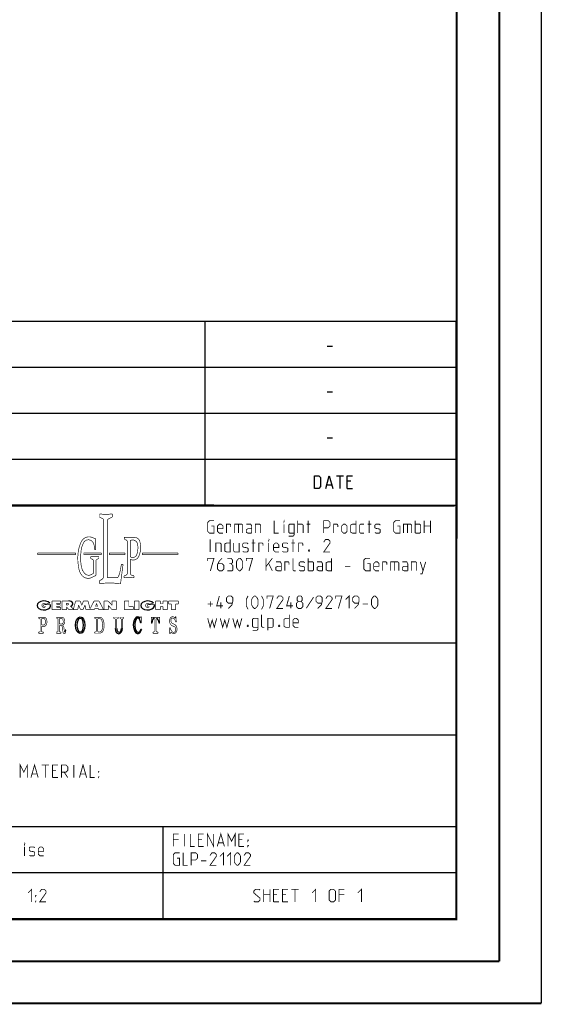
# Model space of a CAD drawing. Header units: millimetres. Extents: x 0 to 420, y 0 to 297.
# Tile 12 of 13: x 358 to 420, y 0 to 118. Entities that reach past the tile are written whole.
import ezdxf

# ---------------------------------------------------------------- set-up
doc = ezdxf.new("R2010")
doc.units = ezdxf.units.MM
doc.header["$LTSCALE"] = 23.1
doc.layers.get('0').update_dxf_attribs({"linetype": 'CONTINUOUS'})

msp = doc.modelspace()

# ---------------------------------------------------------------- linework, layer by layer
at = {"color": 7, "linetype": 'CONTINUOUS'}
for p, q in [((420, 297), (420, 0)), ((410, 286.9999), (409.8296, 10.1087)), ((246.8681, 59.5058), (409.628, 59.4942)), ((409.86, 10.0737), (25.007, 10.0134))]:
    msp.add_line(p, q, dxfattribs=at)
at = {"color": 2, "linetype": 'CONTINUOUS'}
for p, q in [((246.8497, 81.4948), (409.8097, 81.4948)), ((379.8097, 81.4948), (379.8097, 59.5348)), ((409.8097, 81.4948), (409.8097, 10.1248)), ((394.4168, 78.5355), (395.0597, 78.5355)), ((246.8497, 76.0048), (409.8097, 76.0048)), ((394.4168, 73.0455), (395.0597, 73.0455)), ((246.8497, 70.5148), (409.8097, 70.5148)), ((394.4168, 67.5555), (395.0597, 67.5555)), ((246.8497, 65.0248), (409.8097, 65.0248)), ((395.5418, 63.0298), (396.3989, 63.0298)), ((395.9704, 61.5298), (395.9704, 63.0298)), ((397.2561, 62.387), (396.8275, 62.387)), ((394.3989, 61.9584), (394.9704, 61.9584)), ((396.8275, 61.5298), (397.4704, 61.5298)), ((246.8497, 59.5348), (409.8097, 59.5348)), ((301.6897, 43.0648), (409.8097, 43.0648)), ((301.6897, 32.0848), (409.8097, 32.0848)), ((301.6897, 21.1048), (409.8097, 21.1048)), ((374.8097, 21.1048), (374.8097, 10.1248)), ((301.6897, 15.6148), (409.8097, 15.6148)), ((246.8497, 10.1248), (409.8097, 10.1248))]:
    msp.add_line(p, q, dxfattribs=at)
at = {"color": 7, "linetype": 'CONTINUOUS', "const_width": 0.25}
for points in [[(415, 5), (415, 292)], [(410, 287), (409.8468, 9.9234)], [(246.8597, 59.511), (409.6521, 59.467)], [(409.8307, 10.048), (25, 10)], [(20, 5), (415, 5)], [(420, 0), (0, 0)]]:
    msp.add_lwpolyline(points, dxfattribs=at)
at = {"color": 2, "linetype": 'CONTINUOUS'}
for points in [[(392.899, 61.5298), (392.899, 63.0298), (393.4347, 63.0298), (393.6489, 62.8155), (393.6489, 61.7441), (393.4347, 61.5298), (392.899, 61.5298)], [(394.2561, 61.5298), (394.6847, 63.0298), (395.1132, 61.5298)], [(396.8275, 61.5298), (396.8275, 63.0298), (397.4704, 63.0298)]]:
    msp.add_lwpolyline(points, dxfattribs=at)
for points, const_width in [([(367.2379, 58.4726), (367.2379, 58.099)], 0.075), ([(367.2379, 58.099), (367.5958, 57.9246)], 0.075), ([(367.7314, 57.7076), (367.7314, 51.0421)], 0.075), ([(368.1875, 57.6682), (368.1876, 50.8481)], 0.075), ([(368.7619, 58.099), (368.3232, 57.8852)], 0.075), ([(368.7619, 58.4726), (368.7619, 58.099)], 0.075), ([(380.5922, 57.032), (380.9136, 57.032), (380.9136, 56.1748), (380.3779, 56.1748), (380.1636, 56.3891), (380.1636, 57.4605), (380.3779, 57.6748), (380.9136, 57.6748)], 0.1), ([(388.0922, 57.6748), (388.0922, 56.1748), (388.6279, 56.1748)], 0.1), ([(389.2707, 57.5677), (389.2707, 57.6748), (389.3064, 57.6748), (389.2707, 57.5677)], 0.1), ([(390.9136, 56.1748), (390.9136, 57.6748)], 0.1), ([(392.1636, 56.1748), (392.1636, 57.6748)], 0.1), ([(394.0207, 56.1748), (394.0207, 57.6748), (394.5564, 57.6748), (394.7707, 57.4605), (394.7707, 57.032), (394.5564, 56.8177), (394.0207, 56.8177)], 0.1), ([(397.8779, 57.6748), (397.8779, 56.1748), (397.4493, 56.1748), (397.235, 56.282), (397.235, 57.1391), (397.4493, 57.2463), (397.8779, 57.2463)], 0.1), ([(399.4493, 56.1748), (399.4493, 57.6748)], 0.1), ([(402.8065, 57.032), (403.1279, 57.032), (403.1279, 56.1748), (402.5922, 56.1748), (402.3779, 56.3891), (402.3779, 57.4605), (402.5922, 57.6748), (403.1279, 57.6748)], 0.1), ([(404.9493, 56.1748), (404.9493, 57.6748)], 0.1), ([(406.0207, 56.1748), (406.0207, 57.6748)], 0.1), ([(406.7707, 57.6748), (406.7707, 56.1748)], 0.1), ([(381.985, 56.1748), (381.5564, 56.1748), (381.3422, 56.3891), (381.3422, 57.032), (381.5564, 57.2463), (381.7707, 57.2463), (381.985, 57.032), (381.985, 56.7105), (381.3422, 56.7105)], 0.1), ([(382.4136, 56.1748), (382.4136, 57.2463), (382.8422, 57.2463), (382.9136, 57.1391), (382.9136, 56.9248)], 0.1), ([(383.3779, 56.1748), (383.3779, 57.2463), (384.235, 57.2463), (384.3422, 57.1391), (384.3422, 56.1748)], 0.1), ([(383.8422, 57.2463), (383.8422, 56.1748)], 0.1), ([(385.4136, 56.1748), (385.4136, 57.032), (385.3064, 57.2463), (384.7707, 57.2463)], 0.1), ([(385.4136, 56.1748), (384.985, 56.1748), (384.7707, 56.282), (384.7707, 56.6034), (384.985, 56.7105), (385.4136, 56.7105)], 0.1), ([(385.8422, 56.1748), (385.8422, 57.2463), (386.3779, 57.2463), (386.485, 57.1391), (386.485, 56.1748)], 0.1), ([(389.2707, 56.1748), (389.2707, 57.2463)], 0.1), ([(389.8422, 55.8177), (390.3779, 55.8177), (390.485, 55.9605), (390.485, 57.2463), (389.9493, 57.2463), (389.8422, 57.1391), (389.8422, 56.282), (389.9493, 56.1748), (390.485, 56.1748)], 0.1), ([(390.9136, 57.2463), (391.4493, 57.2463), (391.5565, 57.1391), (391.5565, 56.1748)], 0.1), ([(391.985, 57.2463), (392.4136, 57.2463)], 0.1), ([(395.1993, 56.1748), (395.1993, 57.2463), (395.6279, 57.2463), (395.6993, 57.1391), (395.6993, 56.9248)], 0.1), ([(396.1636, 56.3891), (396.1636, 57.032), (396.3779, 57.2463), (396.5922, 57.2463), (396.8065, 57.032), (396.8065, 56.3891), (396.5922, 56.1748), (396.3779, 56.1748), (396.1636, 56.3891)], 0.1), ([(398.8422, 56.1748), (398.4136, 56.1748), (398.3065, 56.282), (398.3065, 57.1391), (398.4136, 57.2463), (398.8422, 57.2463)], 0.1), ([(399.2707, 57.2463), (399.6993, 57.2463)], 0.1), ([(400.1279, 56.282), (400.235, 56.1748), (400.6636, 56.1748), (400.7707, 56.282), (400.7707, 56.6034), (400.6636, 56.6748), (400.235, 56.7463), (400.1279, 56.8177), (400.1279, 57.1391), (400.235, 57.2463), (400.6636, 57.2463), (400.7707, 57.1391)], 0.1), ([(403.5565, 56.1748), (403.5565, 57.2463), (404.4136, 57.2463), (404.5207, 57.1391), (404.5207, 56.1748)], 0.1), ([(404.0207, 57.2463), (404.0207, 56.1748)], 0.1), ([(404.9493, 57.2463), (405.485, 57.2463), (405.5922, 57.1391), (405.5922, 56.282), (405.485, 56.1748), (404.9493, 56.1748)], 0.1), ([(406.0207, 57.032), (406.7707, 57.032)], 0.1), ([(366.7743, 55.5056), (366.3114, 55.6776)], 0.075), ([(366.7743, 55.5056), (366.7743, 54.1887)], 0.075), ([(370.1944, 55.6989), (370.1944, 55.4595)], 0.075), ([(370.1944, 55.4595), (370.4235, 55.3581)], 0.075), ([(370.4941, 55.6752), (371.4533, 55.6631)], 0.075), ([(380.4493, 53.9248), (380.4493, 55.4248)], 0.1), ([(382.8422, 55.4248), (382.8422, 53.9248), (382.4136, 53.9248), (382.1993, 54.032), (382.1993, 54.8891), (382.4136, 54.9963), (382.8422, 54.9963)], 0.1), ([(385.5922, 53.9248), (385.5922, 55.4248)], 0.1), ([(387.4493, 55.3177), (387.4493, 55.4248), (387.485, 55.4248), (387.4493, 55.3177)], 0.1), ([(390.3422, 53.9248), (390.3422, 55.4248)], 0.1), ([(394.7707, 53.9248), (394.0207, 53.9248), (394.7707, 54.9963), (394.7707, 55.2105), (394.5564, 55.4248), (394.235, 55.4248), (394.0207, 55.1034)], 0.1), ([(366.7743, 54.1887), (366.6479, 54.1887)], 0.075), ([(370.5672, 55.1374), (370.5672, 51.3893)], 0.075), ([(370.9222, 55.245), (370.9222, 53.389)], 0.075), ([(381.1279, 53.9248), (381.1279, 54.9963), (381.6636, 54.9963), (381.7707, 54.8891), (381.7707, 53.9248)], 0.1), ([(383.2707, 54.9963), (383.2707, 54.032), (383.3779, 53.9248), (383.9136, 53.9248), (383.9136, 54.9963)], 0.1), ([(384.3422, 54.032), (384.4493, 53.9248), (384.8779, 53.9248), (384.985, 54.032), (384.985, 54.3534), (384.8779, 54.4248), (384.4493, 54.4963), (384.3422, 54.5677), (384.3422, 54.8891), (384.4493, 54.9963), (384.8779, 54.9963), (384.985, 54.8891)], 0.1), ([(385.4136, 54.9963), (385.8422, 54.9963)], 0.1), ([(386.2707, 53.9248), (386.2707, 54.9963), (386.6993, 54.9963), (386.7707, 54.8891), (386.7707, 54.6748)], 0.1), ([(387.4493, 53.9248), (387.4493, 54.9963)], 0.1), ([(388.6636, 53.9248), (388.235, 53.9248), (388.0207, 54.1391), (388.0207, 54.782), (388.235, 54.9963), (388.4493, 54.9963), (388.6636, 54.782), (388.6636, 54.4605), (388.0207, 54.4605)], 0.1), ([(389.0922, 54.032), (389.1993, 53.9248), (389.6279, 53.9248), (389.735, 54.032), (389.735, 54.3534), (389.6279, 54.4248), (389.1993, 54.4963), (389.0922, 54.5677), (389.0922, 54.8891), (389.1993, 54.9963), (389.6279, 54.9963), (389.735, 54.8891)], 0.1), ([(390.1636, 54.9963), (390.5922, 54.9963)], 0.1), ([(391.0207, 53.9248), (391.0207, 54.9963), (391.4493, 54.9963), (391.5207, 54.8891), (391.5207, 54.6748)], 0.1), ([(392.3065, 54.1748), (392.3422, 54.1034), (392.3422, 54.0677), (392.3065, 53.9963), (392.235, 53.9963), (392.1993, 54.0677), (392.1993, 54.1034), (392.235, 54.1748), (392.3065, 54.1748)], 0.1), ([(364.4013, 53.7932), (359.8551, 53.7932)], 0.075), ([(359.8551, 53.7932), (359.8551, 53.5997)], 0.075), ([(359.8551, 53.5997), (364.4013, 53.5997)], 0.075), ([(364.4013, 53.5997), (364.4013, 53.7932)], 0.075), ([(367.4477, 53.7932), (365.3662, 53.7932)], 0.075), ([(365.3662, 53.7932), (365.3662, 53.5997)], 0.075), ([(365.3662, 53.5997), (367.4477, 53.5997)], 0.075), ([(366.1772, 53.3486), (367.1611, 53.3486)], 0.075), ([(366.1772, 53.3486), (366.1772, 53.1494)], 0.075), ([(366.1772, 53.1494), (366.4002, 53.0495)], 0.075), ([(367.1611, 53.1494), (366.9357, 53.0484)], 0.075), ([(367.1611, 53.3486), (367.1611, 53.1494)], 0.075), ([(367.4477, 53.5997), (367.4477, 53.7932)], 0.075), ([(368.4216, 53.7932), (370.2739, 53.7932)], 0.075), ([(368.4216, 53.5997), (368.4216, 53.7932)], 0.075), ([(370.2739, 53.5997), (368.4216, 53.5997)], 0.075), ([(370.2739, 53.7932), (370.2739, 53.5997)], 0.075), ([(370.9222, 53.0471), (370.9222, 51.3798)], 0.075), ([(376.6196, 53.7932), (372.3421, 53.7932)], 0.075), ([(372.3421, 53.7932), (372.3421, 53.5997)], 0.075), ([(372.3668, 53.5883), (376.5934, 53.5973)], 0.075), ([(376.6196, 53.5997), (376.6196, 53.7932)], 0.075), ([(380.1636, 52.8534), (380.1636, 53.1748), (380.9136, 53.1748), (380.485, 51.6748)], 0.1), ([(381.8779, 53.1748), (381.5564, 52.8534), (381.3422, 52.4248), (381.3422, 51.8891), (381.5564, 51.6748), (381.8779, 51.6748), (382.0922, 51.8891), (382.0922, 52.3177), (381.8779, 52.532), (381.4136, 52.532)], 0.1), ([(382.9493, 52.532), (383.1279, 52.6391), (383.1279, 52.9605), (382.9493, 53.1748), (382.5207, 53.1748)], 0.1), ([(383.5922, 52.1034), (383.5922, 52.7463), (383.6993, 52.9605), (383.9136, 53.1748), (384.0207, 53.1748), (384.235, 52.9605), (384.3422, 52.7463), (384.3422, 52.1034), (384.235, 51.8891), (384.0207, 51.6748), (383.9136, 51.6748), (383.6993, 51.8891), (383.5922, 52.1034)], 0.1), ([(384.7707, 52.8534), (384.7707, 53.1748), (385.5207, 53.1748), (385.0922, 51.6748)], 0.1), ([(387.1279, 51.6748), (387.1279, 53.1748)], 0.1), ([(387.1279, 52.1748), (387.8779, 53.1748)], 0.1), ([(390.6636, 51.6748), (390.4493, 51.6748), (390.3422, 51.782), (390.3422, 53.1748)], 0.1), ([(392.1636, 51.6748), (392.1636, 53.1748)], 0.1), ([(394.9493, 53.1748), (394.9493, 51.6748), (394.5207, 51.6748), (394.3065, 51.782), (394.3065, 52.6391), (394.5207, 52.7463), (394.9493, 52.7463)], 0.1), ([(399.235, 52.532), (399.5565, 52.532), (399.5565, 51.6748), (399.0207, 51.6748), (398.8065, 51.8891), (398.8065, 52.9605), (399.0207, 53.1748), (399.5565, 53.1748)], 0.1), ([(366.5143, 51.3745), (366.5143, 52.8733)], 0.075), ([(366.8216, 51.1232), (366.8216, 52.8722)], 0.075), ([(369.7046, 51.6382), (369.8545, 52.4398)], 0.075), ([(370.0522, 52.4398), (369.7536, 50.1506)], 0.075), ([(369.8545, 52.4398), (370.0522, 52.4398)], 0.075), ([(382.5207, 51.6748), (383.0565, 51.6748), (383.1636, 51.782), (383.1636, 52.3177), (382.9493, 52.532), (382.735, 52.532)], 0.1), ([(387.4493, 52.532), (387.8779, 51.6748)], 0.1), ([(388.9493, 51.6748), (388.9493, 52.532), (388.8422, 52.7463), (388.3065, 52.7463)], 0.1), ([(388.9493, 51.6748), (388.5207, 51.6748), (388.3065, 51.782), (388.3065, 52.1034), (388.5207, 52.2105), (388.9493, 52.2105)], 0.1), ([(389.3779, 51.6748), (389.3779, 52.7463), (389.8065, 52.7463), (389.8779, 52.6391), (389.8779, 52.4248)], 0.1), ([(391.0922, 51.782), (391.1993, 51.6748), (391.6279, 51.6748), (391.735, 51.782), (391.735, 52.1034), (391.6279, 52.1748), (391.1993, 52.2463), (391.0922, 52.3177), (391.0922, 52.6391), (391.1993, 52.7463), (391.6279, 52.7463), (391.735, 52.6391)], 0.1), ([(392.1636, 52.7463), (392.6993, 52.7463), (392.8065, 52.6391), (392.8065, 51.782), (392.6993, 51.6748), (392.1636, 51.6748)], 0.1), ([(393.8779, 51.6748), (393.8779, 52.532), (393.7707, 52.7463), (393.235, 52.7463)], 0.1), ([(393.8779, 51.6748), (393.4493, 51.6748), (393.235, 51.782), (393.235, 52.1034), (393.4493, 52.2105), (393.8779, 52.2105)], 0.1), ([(396.5564, 52.2105), (397.1993, 52.2105)], 0.1), ([(400.6279, 51.6748), (400.1993, 51.6748), (399.985, 51.8891), (399.985, 52.532), (400.1993, 52.7463), (400.4136, 52.7463), (400.6279, 52.532), (400.6279, 52.2105), (399.985, 52.2105)], 0.1), ([(401.0564, 51.6748), (401.0564, 52.7463), (401.485, 52.7463), (401.5565, 52.6391), (401.5565, 52.4248)], 0.1), ([(402.0207, 51.6748), (402.0207, 52.7463), (402.8779, 52.7463), (402.985, 52.6391), (402.985, 51.6748)], 0.1), ([(402.485, 52.7463), (402.485, 51.6748)], 0.1), ([(404.0565, 51.6748), (404.0565, 52.532), (403.9493, 52.7463), (403.4136, 52.7463)], 0.1), ([(404.0565, 51.6748), (403.6279, 51.6748), (403.4136, 51.782), (403.4136, 52.1034), (403.6279, 52.2105), (404.0565, 52.2105)], 0.1), ([(404.485, 51.6748), (404.485, 52.7463), (405.0207, 52.7463), (405.1279, 52.6391), (405.1279, 51.6748)], 0.1), ([(405.5565, 51.3177), (405.7707, 51.3177), (406.1993, 52.7463)], 0.1), ([(405.5565, 52.7463), (405.8779, 51.6748)], 0.1), ([(366.5143, 51.3745), (366.2722, 51.2315)], 0.075), ([(366.8216, 51.1232), (366.2957, 50.8733)], 0.075), ([(367.2351, 50.499), (367.4591, 50.6076)], 0.075), ([(368.1875, 50.8481), (369.275, 50.8481)], 0.075), ([(370.1779, 51.0684), (370.4169, 51.1657)], 0.075), ([(370.1779, 50.8545), (370.1779, 51.0684)], 0.075), ([(371.355, 51.0747), (371.0979, 51.1475)], 0.075), ([(371.355, 50.8577), (371.355, 51.0747)], 0.075), ([(367.2351, 50.1618), (367.2351, 50.499)], 0.075), ([(381.985, 47.4963), (381.235, 47.4963), (381.5564, 48.6748)], 0.1), ([(382.6279, 47.1748), (383.0565, 47.6034), (383.1636, 48.032), (383.1636, 48.4605), (382.9493, 48.6748), (382.6279, 48.6748), (382.4136, 48.4605), (382.4136, 48.032), (382.6279, 47.8177), (383.0922, 47.8177)], 0.1), ([(384.985, 47.0677), (384.7707, 47.4963), (384.7707, 48.2463), (384.985, 48.6748)], 0.1), ([(385.4136, 47.6034), (385.4136, 48.2463), (385.5207, 48.4605), (385.735, 48.6748), (385.8422, 48.6748), (386.0564, 48.4605), (386.1636, 48.2463), (386.1636, 47.6034), (386.0564, 47.3891), (385.8422, 47.1748), (385.735, 47.1748), (385.5207, 47.3891), (385.4136, 47.6034)], 0.1), ([(386.5922, 47.0677), (386.8064, 47.4963), (386.8064, 48.2463), (386.5922, 48.6748)], 0.1), ([(387.235, 48.3534), (387.235, 48.6748), (387.985, 48.6748), (387.5565, 47.1748)], 0.1), ([(389.1636, 47.1748), (388.4136, 47.1748), (389.1636, 48.2463), (389.1636, 48.4605), (388.9493, 48.6748), (388.6279, 48.6748), (388.4136, 48.3534)], 0.1), ([(390.3422, 47.4963), (389.5922, 47.4963), (389.9136, 48.6748)], 0.1), ([(390.985, 48.032), (390.8422, 48.1391), (390.8422, 48.4605), (390.985, 48.6748), (391.3064, 48.6748), (391.4493, 48.4605), (391.4493, 48.1391), (391.3064, 48.032), (391.5207, 47.8177), (391.5207, 47.3891), (391.3064, 47.1748), (390.985, 47.1748), (390.7707, 47.3891)], 0.1), ([(392.8065, 48.532), (391.9493, 47.2105)], 0.1), ([(393.3064, 47.1748), (393.735, 47.6034), (393.8422, 48.032), (393.8422, 48.4605), (393.6279, 48.6748), (393.3064, 48.6748), (393.0922, 48.4605), (393.0922, 48.032), (393.3064, 47.8177), (393.7707, 47.8177)], 0.1), ([(395.0207, 47.1748), (394.2707, 47.1748), (395.0207, 48.2463), (395.0207, 48.4605), (394.8065, 48.6748), (394.485, 48.6748), (394.2707, 48.3534)], 0.1), ([(395.4493, 48.3534), (395.4493, 48.6748), (396.1993, 48.6748), (395.7707, 47.1748)], 0.1), ([(396.6279, 48.2463), (397.0564, 48.6748), (397.0564, 47.1748)], 0.1), ([(397.6993, 47.1748), (398.1279, 47.6034), (398.235, 48.032), (398.235, 48.4605), (398.0207, 48.6748), (397.6993, 48.6748), (397.485, 48.4605), (397.485, 48.032), (397.6993, 47.8177), (398.1636, 47.8177)], 0.1), ([(399.735, 47.6034), (399.735, 48.2463), (399.8422, 48.4605), (400.0565, 48.6748), (400.1636, 48.6748), (400.3779, 48.4605), (400.485, 48.2463), (400.485, 47.6034), (400.3779, 47.3891), (400.1636, 47.1748), (400.0565, 47.1748), (399.8422, 47.3891), (399.735, 47.6034)], 0.1), ([(361.3998, 47.6437), (360.5688, 47.6437)], 0.075), ([(360.5688, 47.6437), (360.5688, 47.4122)], 0.075), ([(360.5688, 47.4122), (360.8026, 47.4122)], 0.075), ([(361.2983, 47.8166), (360.7887, 47.6916)], 0.075), ([(362.5835, 48.0728), (361.5614, 48.0728)], 0.075), ([(361.5614, 48.0728), (361.5614, 47.0456)], 0.075), ([(361.5614, 47.0456), (362.5886, 47.0456)], 0.075), ([(362.1095, 47.7806), (362.5835, 47.7806)], 0.075), ([(362.1095, 47.6795), (362.1095, 47.7806)], 0.075), ([(362.5386, 47.6795), (362.1095, 47.6795)], 0.075), ([(362.1095, 47.4232), (362.5386, 47.4232)], 0.075), ([(362.1095, 47.3243), (362.1095, 47.4232)], 0.075), ([(362.5886, 47.3243), (362.1095, 47.3243)], 0.075), ([(362.5386, 47.4232), (362.5386, 47.6795)], 0.075), ([(362.5835, 47.7806), (362.5835, 48.0728)], 0.075), ([(362.5886, 47.0456), (362.5886, 47.3243)], 0.075), ([(362.7629, 48.0719), (363.5696, 48.0719)], 0.075), ([(362.7629, 47.0456), (362.7629, 48.0719)], 0.075), ([(362.7629, 47.0456), (363.3013, 47.0456)], 0.075), ([(363.448, 47.7874), (363.2875, 47.7874)], 0.075), ([(363.2875, 47.7874), (363.2875, 47.6016)], 0.075), ([(363.448, 47.6016), (363.2875, 47.6016)], 0.075), ([(363.3013, 47.3698), (363.5576, 47.0456)], 0.075), ([(363.3013, 47.0456), (363.3013, 47.3698)], 0.075), ([(363.5576, 47.0456), (364.6415, 47.0456)], 0.075), ([(363.792, 47.4433), (364.1245, 47.0853)], 0.075), ([(364.1245, 47.0853), (364.3859, 48.0742)], 0.075), ([(364.3859, 48.0742), (364.9257, 48.0742)], 0.075), ([(364.6415, 47.0456), (364.7413, 47.5924)], 0.075), ([(364.7413, 47.5924), (364.9767, 47.0456)], 0.075), ([(364.9257, 48.0742), (365.1247, 47.5709)], 0.075), ([(364.9767, 47.0456), (365.2726, 47.0456)], 0.075), ([(365.3237, 48.0742), (365.1247, 47.5709)], 0.075), ([(365.5081, 47.5924), (365.2726, 47.0456)], 0.075), ([(365.8635, 48.0742), (365.3237, 48.0742)], 0.075), ([(365.6078, 47.0456), (365.5081, 47.5924)], 0.075), ([(365.6078, 47.0456), (366.6263, 47.0456)], 0.075), ([(366.1102, 47.1407), (365.8635, 48.0742)], 0.075), ([(366.5967, 48.0719), (366.1102, 47.1407)], 0.075), ([(366.5967, 48.0719), (367.1814, 48.0719)], 0.075), ([(366.6263, 47.0456), (366.6724, 47.168)], 0.075), ([(366.6724, 47.168), (367.1058, 47.168)], 0.075), ([(366.7687, 47.4111), (366.8891, 47.7679)], 0.075), ([(366.7687, 47.4111), (367.0095, 47.4111)], 0.075), ([(367.0095, 47.4111), (366.8891, 47.7679)], 0.075), ([(367.1519, 47.0456), (367.1058, 47.168)], 0.075), ([(367.1519, 47.0456), (367.7176, 47.0456)], 0.075), ([(367.1814, 48.0719), (367.7176, 47.0456)], 0.075), ([(368.2673, 48.0742), (367.7662, 48.0742)], 0.075), ([(367.7662, 47.0456), (367.7662, 48.0742)], 0.075), ([(367.7662, 47.0456), (368.2814, 47.0456)], 0.075), ([(368.2673, 48.0742), (368.7263, 47.5659)], 0.075), ([(368.2814, 47.5393), (368.7272, 47.0456)], 0.075), ([(368.2814, 47.0456), (368.2814, 47.5393)], 0.075), ([(369.244, 48.0742), (368.7263, 48.0742)], 0.075), ([(368.7263, 48.0742), (368.7263, 47.5659)], 0.075), ([(368.7272, 47.0456), (369.244, 47.0456)], 0.075), ([(369.244, 48.0742), (369.244, 47.0456)], 0.075), ([(370.7439, 48.0742), (370.2129, 48.0742)], 0.075), ([(370.2129, 48.0742), (370.2129, 47.0456)], 0.075), ([(370.2129, 47.0456), (371.2625, 47.0456)], 0.075), ([(370.7439, 48.0742), (370.7439, 47.3817)], 0.075), ([(370.7439, 47.3817), (371.2625, 47.3817)], 0.075), ([(371.2625, 47.3817), (371.2625, 47.0456)], 0.075), ([(371.9725, 48.0742), (371.4127, 48.0742)], 0.075), ([(371.4127, 48.0742), (371.4127, 47.0456)], 0.075), ([(371.4127, 47.0456), (371.9725, 47.0456)], 0.075), ([(371.9725, 48.0742), (371.9725, 47.0456)], 0.075), ([(373.79, 47.6437), (372.959, 47.6437)], 0.075), ([(372.959, 47.6437), (372.959, 47.4122)], 0.075), ([(372.959, 47.4122), (373.1928, 47.4122)], 0.075), ([(373.6886, 47.8166), (373.1789, 47.6916)], 0.075), ([(374.4964, 48.0742), (373.9542, 48.0742)], 0.075), ([(373.9542, 48.0742), (373.9542, 47.0456)], 0.075), ([(373.9542, 47.0456), (374.4964, 47.0456)], 0.075), ([(374.4964, 47.7306), (374.4964, 48.0742)], 0.075), ([(374.4964, 47.7306), (374.8103, 47.7306)], 0.075), ([(374.4964, 47.396), (374.8103, 47.396)], 0.075), ([(374.4964, 47.396), (374.4964, 47.0456)], 0.075), ([(375.3505, 48.0742), (374.8103, 48.0742)], 0.075), ([(374.8103, 47.7306), (374.8103, 48.0742)], 0.075), ([(374.8103, 47.396), (374.8103, 47.0456)], 0.075), ([(374.8103, 47.0456), (375.3505, 47.0456)], 0.075), ([(375.3505, 48.0742), (375.3505, 47.0456)], 0.075), ([(376.6528, 48.0742), (375.5064, 48.0742)], 0.075), ([(375.5064, 48.0742), (375.5064, 47.7139)], 0.075), ([(375.5064, 47.7139), (375.8061, 47.7139)], 0.075), ([(375.8061, 47.7139), (375.8061, 47.0456)], 0.075), ([(375.8061, 47.0456), (376.353, 47.0456)], 0.075), ([(376.6528, 47.7139), (376.353, 47.7139)], 0.075), ([(376.353, 47.7139), (376.353, 47.0456)], 0.075), ([(376.6528, 48.0742), (376.6528, 47.7139)], 0.075), ([(380.1636, 47.7105), (380.8064, 47.7105)], 0.1), ([(380.485, 47.3891), (380.485, 48.032)], 0.1), ([(381.735, 47.1748), (381.735, 47.9248)], 0.1), ([(390.0922, 47.1748), (390.0922, 47.9248)], 0.1), ([(390.7707, 47.3891), (390.7707, 47.8177), (390.985, 48.032), (391.3064, 48.032)], 0.1), ([(398.6636, 47.7105), (399.3064, 47.7105)], 0.1), ([(359.9835, 46.1275), (360.5708, 46.1275)], 0.075), ([(359.9835, 45.9949), (359.9835, 46.1275)], 0.075), ([(359.9835, 45.9949), (360.0824, 45.9671)], 0.075), ([(360.1529, 45.8742), (360.1529, 44.4636)], 0.075), ([(360.3198, 45.8958), (360.3198, 45.199)], 0.075), ([(360.4164, 45.9924), (360.5117, 45.9924)], 0.075), ([(362.1186, 46.1275), (362.7058, 46.1275)], 0.075), ([(362.1186, 45.9949), (362.1186, 46.1275)], 0.075), ([(362.1186, 45.9949), (362.2175, 45.9671)], 0.075), ([(362.288, 45.8742), (362.288, 44.4636)], 0.075), ([(362.4549, 45.8958), (362.4549, 45.3089)], 0.075), ([(362.5514, 45.9924), (362.6467, 45.9924)], 0.075), ([(367.2237, 46.1294), (366.6637, 46.1294)], 0.075), ([(366.6637, 46.1294), (366.6637, 45.9917)], 0.075), ([(366.6637, 45.9917), (366.7693, 45.9756)], 0.075), ([(366.8513, 45.8801), (366.8513, 44.4728)], 0.075), ([(367.0338, 45.8857), (367.0338, 44.4672)], 0.075), ([(367.1788, 45.9823), (367.1304, 45.9823)], 0.075), ([(368.9352, 46.135), (369.4802, 46.135)], 0.075), ([(368.9352, 46.135), (368.9352, 45.9879)], 0.075), ([(368.9352, 45.9879), (369.0439, 45.9648)], 0.075), ([(369.1204, 45.8704), (369.1204, 44.7742)], 0.075), ([(369.2961, 45.8706), (369.2961, 44.7742)], 0.075), ([(369.4802, 45.9879), (369.3726, 45.9651)], 0.075), ([(369.4802, 46.135), (369.4802, 45.9879)], 0.075), ([(369.674, 46.135), (370.1382, 46.135)], 0.075), ([(369.674, 46.135), (369.674, 45.986)], 0.075), ([(369.674, 45.986), (369.7497, 45.9671)], 0.075), ([(370.1382, 45.986), (370.0762, 45.9705)], 0.075), ([(370.1382, 46.135), (370.1382, 45.986)], 0.075), ([(372.0896, 46.036), (372.1491, 46.1849)], 0.075), ([(372.1491, 46.1849), (372.2368, 46.1849)], 0.075), ([(372.2368, 46.1849), (372.2413, 45.4343)], 0.075), ([(373.4164, 46.1379), (373.4115, 45.4034)], 0.075), ([(373.5909, 46.1252), (374.255, 46.1252)], 0.075), ([(373.7605, 45.9986), (373.7754, 45.9986)], 0.075), ([(373.8478, 44.4777), (373.8478, 45.9262)], 0.075), ([(373.9981, 44.4777), (373.9981, 45.9262)], 0.075), ([(374.0854, 45.9986), (374.0705, 45.9986)], 0.075), ([(374.4295, 46.1379), (374.4344, 45.4034)], 0.075), ([(376.2977, 46.0825), (376.3146, 46.1817)], 0.075), ([(376.3146, 46.1817), (376.3849, 46.1817)], 0.075), ([(376.4019, 45.5512), (376.3849, 46.1817)], 0.075), ([(380.1636, 45.9963), (380.4493, 44.9248), (380.6993, 45.782), (380.9493, 44.9248), (381.235, 45.9963)], 0.1), ([(381.6636, 45.9963), (381.9493, 44.9248), (382.1993, 45.782), (382.4493, 44.9248), (382.735, 45.9963)], 0.1), ([(383.1636, 45.9963), (383.4493, 44.9248), (383.6993, 45.782), (383.9493, 44.9248), (384.235, 45.9963)], 0.1), ([(385.5207, 44.5677), (386.0564, 44.5677), (386.1636, 44.7105), (386.1636, 45.9963), (385.6279, 45.9963), (385.5207, 45.8891), (385.5207, 45.032), (385.6279, 44.9248), (386.1636, 44.9248)], 0.1), ([(386.9136, 44.9248), (386.6993, 44.9248), (386.5922, 45.032), (386.5922, 46.4248)], 0.1), ([(387.3422, 44.5677), (387.3422, 45.9963), (387.8779, 45.9963), (387.985, 45.8891), (387.985, 45.032), (387.8779, 44.9248), (387.3422, 44.9248)], 0.1), ([(389.9136, 46.4248), (389.9136, 44.9248), (389.485, 44.9248), (389.2707, 45.032), (389.2707, 45.8891), (389.485, 45.9963), (389.9136, 45.9963)], 0.1), ([(390.985, 44.9248), (390.5564, 44.9248), (390.3422, 45.1391), (390.3422, 45.782), (390.5564, 45.9963), (390.7707, 45.9963), (390.985, 45.782), (390.985, 45.4605), (390.3422, 45.4605)], 0.1), ([(360.3198, 45.199), (360.5602, 45.199)], 0.075), ([(360.3198, 45.032), (360.5699, 45.032)], 0.075), ([(360.3198, 45.032), (360.3198, 44.4651)], 0.075), ([(362.4549, 45.3089), (362.6625, 45.3089)], 0.075), ([(362.4549, 45.1277), (362.7049, 45.1277)], 0.075), ([(362.4549, 45.1277), (362.4549, 44.4651)], 0.075), ([(362.831, 44.81), (362.865, 44.4181)], 0.075), ([(362.9992, 44.8357), (363.0378, 44.3914)], 0.075), ([(369.8595, 45.8266), (369.8595, 44.7742)], 0.075), ([(369.9664, 45.83), (369.9664, 44.7742)], 0.075), ([(372.2413, 45.4343), (372.1643, 45.4343)], 0.075), ([(372.219, 44.7466), (372.2751, 44.6907)], 0.075), ([(373.4987, 45.4034), (373.4115, 45.4034)], 0.075), ([(374.3471, 45.4034), (374.4344, 45.4034)], 0.075), ([(375.6825, 44.8982), (375.6015, 44.8982)], 0.075), ([(375.6015, 44.8982), (375.6249, 44.1707)], 0.075), ([(375.9358, 45.3981), (376.2375, 45.2428)], 0.075), ([(375.9635, 45.0927), (376.1898, 44.9943)], 0.075), ([(376.3316, 45.5512), (376.4019, 45.5512)], 0.075), ([(384.985, 45.1748), (385.0207, 45.1034), (385.0207, 45.0677), (384.985, 44.9963), (384.9136, 44.9963), (384.8779, 45.0677), (384.8779, 45.1034), (384.9136, 45.1748), (384.985, 45.1748)], 0.1), ([(388.735, 45.1748), (388.7707, 45.1034), (388.7707, 45.0677), (388.735, 44.9963), (388.6636, 44.9963), (388.6279, 45.0677), (388.6279, 45.1034), (388.6636, 45.1748), (388.735, 45.1748)], 0.1), ([(359.9663, 44.3535), (360.0697, 44.368)], 0.075), ([(359.9663, 44.2197), (359.9663, 44.3535)], 0.075), ([(359.9663, 44.2197), (360.5171, 44.2197)], 0.075), ([(360.5171, 44.3535), (360.403, 44.3695)], 0.075), ([(360.5171, 44.2197), (360.5171, 44.3535)], 0.075), ([(362.1014, 44.3535), (362.2048, 44.368)], 0.075), ([(362.1014, 44.2197), (362.1014, 44.3535)], 0.075), ([(362.1014, 44.2197), (362.6522, 44.2197)], 0.075), ([(362.6522, 44.3535), (362.5381, 44.3695)], 0.075), ([(362.6522, 44.2197), (362.6522, 44.3535)], 0.075), ([(363.1639, 44.6647), (363.2175, 44.6647)], 0.075), ([(366.6637, 44.3613), (366.7693, 44.3773)], 0.075), ([(366.6637, 44.2235), (366.6637, 44.3613)], 0.075), ([(367.2366, 44.2235), (366.6637, 44.2235)], 0.075), ([(367.1966, 44.3707), (367.1304, 44.3707)], 0.075), ([(373.6184, 44.3514), (373.7709, 44.3832)], 0.075), ([(373.6184, 44.2186), (373.6184, 44.3514)], 0.075), ([(373.6184, 44.2186), (374.2274, 44.2186)], 0.075), ([(374.2274, 44.3514), (374.075, 44.3832)], 0.075), ([(374.2274, 44.2186), (374.2274, 44.3514)], 0.075), ([(375.6249, 44.1707), (375.6935, 44.1707)], 0.075), ([(375.6935, 44.1707), (375.7491, 44.3184)], 0.075), ([(357.7707, 26.9698), (357.7707, 28.4698), (358.1993, 27.6127), (358.6279, 28.4698), (358.6279, 26.9698)], 0.1), ([(359.0564, 26.9698), (359.485, 28.4698), (359.9136, 26.9698)], 0.1), ([(360.3422, 28.4698), (361.1993, 28.4698)], 0.1), ([(360.7707, 26.9698), (360.7707, 28.4698)], 0.1), ([(361.6279, 26.9698), (361.6279, 28.4698), (362.2707, 28.4698)], 0.1), ([(362.6993, 26.9698), (362.6993, 28.4698), (363.235, 28.4698), (363.4493, 28.2555), (363.4493, 27.827), (363.235, 27.6127), (362.6993, 27.6127)], 0.1), ([(364.1636, 26.9698), (364.1636, 28.4698)], 0.1), ([(364.8422, 26.9698), (365.2707, 28.4698), (365.6993, 26.9698)], 0.1), ([(366.1279, 28.4698), (366.1279, 26.9698), (366.6636, 26.9698)], 0.1), ([(359.1993, 27.3984), (359.7707, 27.3984)], 0.1), ([(362.0565, 27.827), (361.6279, 27.827)], 0.1), ([(363.0207, 27.6127), (363.4493, 26.9698)], 0.1), ([(364.985, 27.3984), (365.5564, 27.3984)], 0.1), ([(367.0922, 27.6127), (367.0922, 27.7198), (367.1636, 27.7198), (367.0922, 27.6127)], 0.1), ([(367.0922, 26.9698), (367.0922, 27.077), (367.1636, 27.077), (367.0922, 26.9698)], 0.1), ([(361.6279, 26.9698), (362.2707, 26.9698)], 0.1), ([(376.0507, 18.7348), (376.0507, 20.2348), (376.6936, 20.2348)], 0.1), ([(377.4079, 18.7348), (377.4079, 20.2348)], 0.1), ([(378.0864, 20.2348), (378.0864, 18.7348), (378.6222, 18.7348)], 0.1), ([(379.0507, 18.7348), (379.0507, 20.2348), (379.6936, 20.2348)], 0.1), ([(380.1222, 18.7348), (380.1222, 20.2348), (380.8722, 18.7348), (380.8722, 20.2348)], 0.1), ([(381.3007, 18.7348), (381.7293, 20.2348), (382.1579, 18.7348)], 0.1), ([(382.5864, 18.7348), (382.5864, 20.2348), (383.015, 19.3777), (383.4436, 20.2348), (383.4436, 18.7348)], 0.1), ([(383.8722, 18.7348), (383.8722, 20.2348), (384.515, 20.2348)], 0.1), ([(358.2879, 19.0027), (358.2879, 19.1098), (358.3236, 19.1098), (358.2879, 19.0027)], 0.1), ([(376.6936, 19.592), (376.0507, 19.592)], 0.1), ([(379.4793, 19.592), (379.0507, 19.592)], 0.1), ([(381.4436, 19.1634), (382.015, 19.1634)], 0.1), ([(384.3007, 19.592), (383.8722, 19.592)], 0.1), ([(384.9436, 19.3777), (384.9436, 19.4848), (385.015, 19.4848), (384.9436, 19.3777)], 0.1), ([(384.9436, 18.7348), (384.9436, 18.842), (385.015, 18.842), (384.9436, 18.7348)], 0.1), ([(358.2879, 17.6098), (358.2879, 18.6813)], 0.1), ([(358.8593, 17.717), (358.9664, 17.6098), (359.395, 17.6098), (359.5022, 17.717), (359.5022, 18.0384), (359.395, 18.1098), (358.9664, 18.1813), (358.8593, 18.2527), (358.8593, 18.5741), (358.9664, 18.6813), (359.395, 18.6813), (359.5022, 18.5741)], 0.1), ([(360.5736, 17.6098), (360.145, 17.6098), (359.9307, 17.8241), (359.9307, 18.467), (360.145, 18.6813), (360.3593, 18.6813), (360.5736, 18.467), (360.5736, 18.1455), (359.9307, 18.1455)], 0.1), ([(376.4793, 17.342), (376.8007, 17.342), (376.8007, 16.4848), (376.265, 16.4848), (376.0507, 16.6991), (376.0507, 17.7705), (376.265, 17.9848), (376.8007, 17.9848)], 0.1), ([(377.2293, 17.9848), (377.2293, 16.4848), (377.765, 16.4848)], 0.1), ([(378.1936, 16.4848), (378.1936, 17.9848), (378.7293, 17.9848), (378.9436, 17.7705), (378.9436, 17.342), (378.7293, 17.1277), (378.1936, 17.1277)], 0.1), ([(379.0507, 18.7348), (379.6936, 18.7348)], 0.1), ([(381.1936, 16.4848), (380.4436, 16.4848), (381.1936, 17.5563), (381.1936, 17.7705), (380.9793, 17.9848), (380.6579, 17.9848), (380.4436, 17.6634)], 0.1), ([(381.6222, 17.5563), (382.0507, 17.9848), (382.0507, 16.4848)], 0.1), ([(382.4793, 17.5563), (382.9079, 17.9848), (382.9079, 16.4848)], 0.1), ([(383.3364, 16.9134), (383.3364, 17.5563), (383.4436, 17.7705), (383.6579, 17.9848), (383.765, 17.9848), (383.9793, 17.7705), (384.0864, 17.5563), (384.0864, 16.9134), (383.9793, 16.6991), (383.765, 16.4848), (383.6579, 16.4848), (383.4436, 16.6991), (383.3364, 16.9134)], 0.1), ([(383.8722, 18.7348), (384.515, 18.7348)], 0.1), ([(385.265, 16.4848), (384.515, 16.4848), (385.265, 17.5563), (385.265, 17.7705), (385.0507, 17.9848), (384.7293, 17.9848), (384.515, 17.6634)], 0.1), ([(379.3722, 17.0205), (380.015, 17.0205)], 0.1), ([(358.7082, 13.1913), (359.1368, 13.6198), (359.1368, 12.1198)], 0.1), ([(360.8511, 12.1198), (360.1011, 12.1198), (360.8511, 13.1913), (360.8511, 13.4055), (360.6368, 13.6198), (360.3154, 13.6198), (360.1011, 13.2984)], 0.1), ([(385.6668, 12.227), (385.7739, 12.1198), (386.2025, 12.1198), (386.4168, 12.3341), (386.4168, 12.5484), (385.6668, 13.1913), (385.6668, 13.4055), (385.8811, 13.6198), (386.3097, 13.6198), (386.4168, 13.5127)], 0.1), ([(386.8454, 12.1198), (386.8454, 13.6198)], 0.1), ([(386.8454, 12.977), (387.5954, 12.977)], 0.1), ([(387.5954, 13.6198), (387.5954, 12.1198)], 0.1), ([(388.0239, 12.1198), (388.0239, 13.6198), (388.6668, 13.6198)], 0.1), ([(388.4525, 12.977), (388.0239, 12.977)], 0.1), ([(389.0954, 12.1198), (389.0954, 13.6198), (389.7382, 13.6198)], 0.1), ([(389.524, 12.977), (389.0954, 12.977)], 0.1), ([(390.1668, 13.6198), (391.0239, 13.6198)], 0.1), ([(390.5954, 12.1198), (390.5954, 13.6198)], 0.1), ([(392.6311, 13.1913), (393.0597, 13.6198), (393.0597, 12.1198)], 0.1), ([(394.6668, 12.3341), (394.6668, 13.4055), (394.8811, 13.6198), (395.2025, 13.6198), (395.4168, 13.4055), (395.4168, 12.3341), (395.2025, 12.1198), (394.8811, 12.1198), (394.6668, 12.3341)], 0.1), ([(395.8454, 12.1198), (395.8454, 13.6198), (396.4882, 13.6198)], 0.1), ([(396.4882, 12.977), (395.8454, 12.977)], 0.1), ([(398.0954, 13.1913), (398.5239, 13.6198), (398.5239, 12.1198)], 0.1), ([(359.5654, 12.7627), (359.5654, 12.8698), (359.6368, 12.8698), (359.5654, 12.7627)], 0.1), ([(359.5654, 12.1198), (359.5654, 12.227), (359.6368, 12.227), (359.5654, 12.1198)], 0.1), ([(388.0239, 12.1198), (388.6668, 12.1198)], 0.1), ([(389.0954, 12.1198), (389.7382, 12.1198)], 0.1)]:
    msp.add_lwpolyline(points, dxfattribs=dict(at, const_width=const_width))
at = {"color": 2, "linetype": 'CONTINUOUS', "const_width": 0.075}
for points in [[(367.2379, 58.4726, 0.06444619), (368.7619, 58.4726)], [(367.7314, 57.7076, 0.28680001), (367.5958, 57.9246)], [(368.3232, 57.8852, 0.28680001), (368.1875, 57.6682)], [(365.2917, 55.4549, 0.08171005), (365.0498, 55.1174)], [(366.3114, 55.6776, 0.29353462), (365.2917, 55.4549)], [(366.4919, 55.0159, 0.60623927), (365.3584, 55.0608)], [(370.1944, 55.6989, 0.03316771), (370.4941, 55.6752)], [(370.5672, 55.1374, 0.29681897), (370.4235, 55.3581)], [(370.967, 55.3119, 0.30365981), (370.9222, 55.245)], [(371.7939, 54.8468, 0.48549469), (370.967, 55.3119)], [(372.0474, 55.2133, 0.32892904), (371.4533, 55.6631)], [(364.7472, 54.2303, 0.08508739), (364.6944, 52.4258)], [(365.0499, 55.1174, 0.06498051), (364.7472, 54.2303)], [(365.0521, 54.1569, 0.04631042), (364.9979, 52.8194)], [(365.3584, 55.0608, 0.09715983), (365.0521, 54.1569)], [(366.6479, 54.1887, 0.12805037), (366.4919, 55.0159)], [(371.7045, 53.6456, 0.11489313), (371.7939, 54.8468)], [(371.966, 53.4868, 0.16869397), (372.0474, 55.2133)], [(366.5143, 52.8733, 0.29557538), (366.4002, 53.0495)], [(366.9357, 53.0484, 0.29557538), (366.8216, 52.8722)], [(370.9222, 53.389, 0.28827251), (370.9633, 53.3237)], [(370.9222, 53.0471, 0.39914577), (371.8872, 53.326)], [(370.9633, 53.3237, 0.45735606), (371.7045, 53.6456)], [(371.8872, 53.326, 0.03714648), (371.966, 53.4868)], [(364.6944, 52.4258, 0.0122154), (364.7912, 51.8441)], [(364.7912, 51.8441, 0.14012252), (365.1722, 51.0899)], [(364.998, 52.8194, 0.03757672), (365.0899, 52.1006)], [(365.0899, 52.1006, 0.14969832), (365.5142, 51.323)], [(365.1722, 51.0899, 0.32810981), (366.2957, 50.8733)], [(365.5141, 51.323, 0.33910696), (366.2722, 51.2314)], [(367.4592, 50.6076, 0.2874153), (367.7314, 51.0421)], [(369.275, 50.8481, 0.28980231), (369.4932, 50.9861)], [(369.4932, 50.9861, 0.06452126), (369.7046, 51.6382)], [(371.355, 50.8577, 0.07893037), (370.1779, 50.8545)], [(370.4169, 51.1657, 0.30497935), (370.5672, 51.3893)], [(370.9222, 51.3798, 0.33553611), (371.0979, 51.1475)], [(369.7536, 50.1506, 0.04755382), (367.2351, 50.1619)], [(360.7887, 47.6916, 3.11557926), (360.8026, 47.4122)], [(363.448, 47.6016, 0.99998126), (363.448, 47.7874)], [(373.179, 47.6916, 3.11557926), (373.1928, 47.4122)], [(360.1529, 45.8742, 0.33628428), (360.0824, 45.9672)], [(360.4164, 45.9924, 0.41421356), (360.3198, 45.8958)], [(360.7492, 45.7941, 0.36254207), (360.5117, 45.9924)], [(360.9141, 45.8807, 0.32221373), (360.5708, 46.1275)], [(360.9125, 45.277, 0.16472718), (360.9141, 45.8807)], [(362.288, 45.8742, 0.33628428), (362.2174, 45.9672)], [(362.5514, 45.9924, 0.41421356), (362.4549, 45.8958)], [(362.8842, 45.7941, 0.36254207), (362.6467, 45.9924)], [(363.0491, 45.8807, 0.32221373), (362.7059, 46.1275)], [(363.0977, 45.6062, 0.07446723), (363.0491, 45.8807)], [(366.8513, 45.8801, 0.3706462), (366.7693, 45.9756)], [(367.1304, 45.9823, 0.41421356), (367.0338, 45.8857)], [(367.5257, 45.7239, 0.33148734), (367.1788, 45.9823)], [(367.6757, 45.8162, 0.31260032), (367.2237, 46.1294)], [(369.1204, 45.8704, 0.35417262), (369.0439, 45.9648)], [(369.3726, 45.9651, 0.35417262), (369.2961, 45.8706)], [(369.8595, 45.8266, 0.34420974), (369.7497, 45.9671)], [(370.0762, 45.9705, 0.34420974), (369.9664, 45.83)], [(373.4164, 46.1379, 0.03617418), (373.5909, 46.1252)], [(373.8478, 45.9262, 0.41421356), (373.7754, 45.9986)], [(374.0705, 45.9986, 0.41421356), (373.9981, 45.9262)], [(374.255, 46.1252, 0.03617418), (374.4295, 46.1379)], [(375.6982, 46.0274, 0.11934302), (375.6096, 45.6983)], [(376.2201, 46.0638, 0.54659398), (375.6982, 46.0274)], [(375.787, 45.8811, 0.14555741), (375.7921, 45.5685)], [(376.079, 45.9905, 0.50771183), (375.787, 45.8811)], [(376.3316, 45.5512, 0.2382375), (376.079, 45.9905)], [(376.2201, 46.0639, 0.65983899), (376.2978, 46.0825)], [(360.5602, 45.199, 0.36406997), (360.7504, 45.3586)], [(360.5699, 45.032, 0.32079881), (360.9125, 45.277)], [(360.7504, 45.3586, 0.08867138), (360.7492, 45.7941)], [(362.6625, 45.3089, 0.40752073), (362.9038, 45.5447)], [(362.831, 44.81, 0.16086883), (362.7049, 45.1277)], [(362.8193, 45.189, 0.3176846), (363.0977, 45.6062)], [(362.9992, 44.8357, 0.19464835), (362.8193, 45.189)], [(362.9038, 45.5447, 0.05066438), (362.8843, 45.7941)], [(367.5474, 44.6431, 0.13602457), (367.5257, 45.7239)], [(367.6931, 44.5492, 0.17432113), (367.6757, 45.8162)], [(375.6095, 45.6983, 0.08194513), (375.6472, 45.4273)], [(375.6472, 45.4273, 0.10307225), (375.7428, 45.2551)], [(375.6825, 44.8982, 0.18834289), (375.9286, 44.3933)], [(375.7428, 45.2551, 0.11254481), (375.9635, 45.0927)], [(375.7921, 45.5685, 0.20013278), (375.9358, 45.3981)], [(376.3231, 44.8476, 0.21477568), (376.1898, 44.9943)], [(376.4601, 44.9624, 0.21558491), (376.2375, 45.2428)], [(376.3209, 44.4932, 0.16174573), (376.3232, 44.8476)], [(376.4816, 44.5487, 0.09743504), (376.4601, 44.9624)], [(360.0697, 44.368, 0.37405021), (360.1529, 44.4636)], [(360.3198, 44.4651, 0.37405021), (360.403, 44.3695)], [(362.2048, 44.368, 0.37405021), (362.288, 44.4636)], [(362.4549, 44.4651, 0.37405021), (362.5381, 44.3695)], [(362.865, 44.4181, 0.073714), (362.9189, 44.2307)], [(362.919, 44.2307, 0.61417875), (363.1574, 44.2329)], [(363.0378, 44.3915, 0.79266238), (363.1122, 44.3807)], [(363.1122, 44.3807, 0.09734176), (363.1639, 44.6647)], [(363.1574, 44.2329, 0.0446704), (363.1854, 44.3051)], [(363.1854, 44.3051, 0.09646054), (363.2175, 44.6647)], [(366.7693, 44.3773, 0.3706462), (366.8513, 44.4728)], [(367.0338, 44.4672, 0.41421356), (367.1304, 44.3707)], [(367.1966, 44.3707, 0.34265348), (367.5474, 44.6431)], [(367.2366, 44.2235, 0.32014559), (367.6931, 44.5492)], [(373.7709, 44.3832, 0.35528721), (373.8478, 44.4777)], [(373.9981, 44.4777, 0.35528721), (374.075, 44.3832)], [(375.8246, 44.329, 0.59330897), (375.7491, 44.3184)], [(375.8246, 44.329, 0.08841118), (375.948, 44.2129)], [(375.9286, 44.3933, 0.5426291), (376.3209, 44.4932)], [(375.9471, 44.2115, 0.29511599), (376.2676, 44.2129)], [(376.2676, 44.2129, 0.21577635), (376.4816, 44.5487)]]:
    msp.add_lwpolyline(points, format="xyb", dxfattribs=at)
at = {"color": 2, "linetype": 'CONTINUOUS'}
for centre, major_axis, ratio, start_param, end_param in [((360.6004, 47.5422), (-0.8142, 0), 0.654106, 3.68284849, 9.61642515), ((363.5719, 47.7392), (-0.4866, -0.0034), 0.68362, 2.0355696, 4.71238898), ((372.9907, 47.5422), (-0.8142, 0), 0.654106, 3.68284849, 9.61642515), ((371.8102, 45.1784), (0, 1.0085), 0.526615, 5.72915138, 10.49082531), ((371.8223, 45.1784), (0, 0.8485), 0.422723, 5.01870876, 9.42478106), ((373.7605, 45.3399), (0, 0.6586), 0.399249, 0, 1.47427337), ((374.0854, 45.3399), (0, 0.6586), 0.399249, 4.80891194, 6.28318531), ((369.5434, 44.7742), (0, 0.613), 0.690084, 1.57079633, 4.71238898), ((369.5778, 44.7742), (0, 0.4378), 0.643395, 1.57079633, 4.71238898), ((371.8223, 45.1784), (0, -0.8485), 0.543086, 0, 1.03684872)]:
    msp.add_ellipse(centre, major_axis=major_axis, ratio=ratio, start_param=start_param, end_param=end_param, dxfattribs=at)
for major_axis, ratio in [((0, 1.0085), 0.556711), ((0, 0.8485), 0.422723)]:
    msp.add_ellipse((364.9353, 45.1784), major_axis=major_axis, ratio=ratio, dxfattribs=at)

doc.saveas('drawing.dxf')
